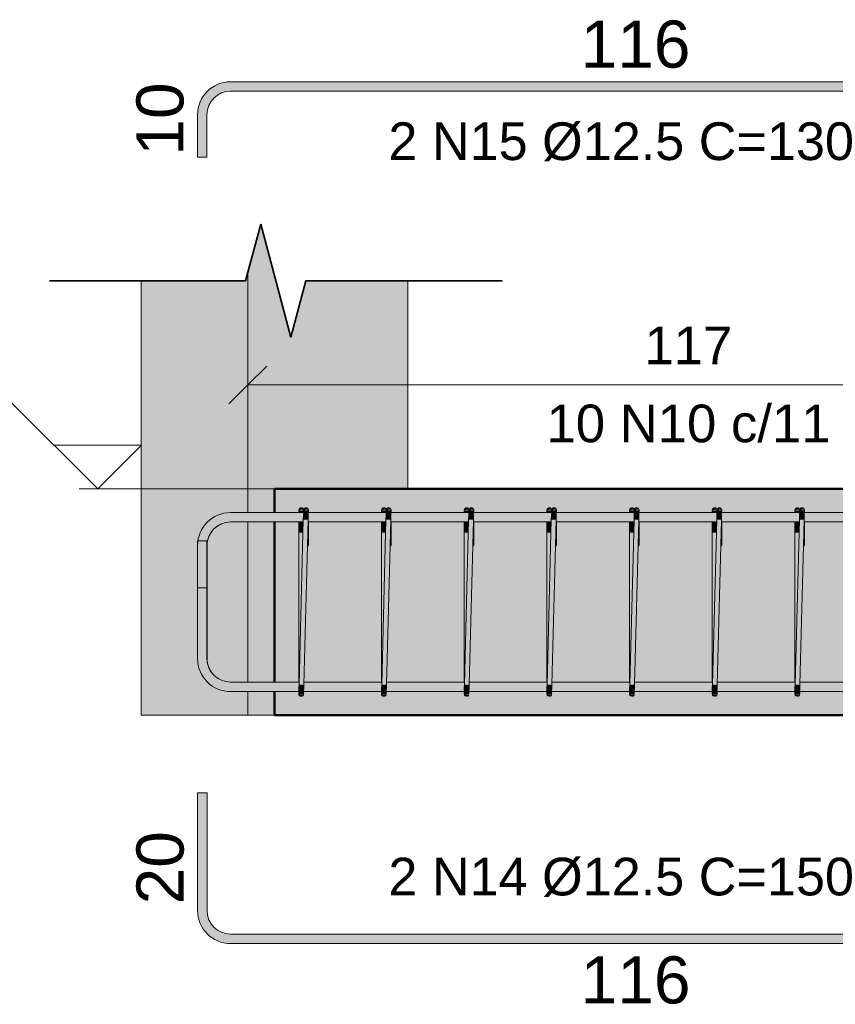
# Model space of a CAD drawing. Header units: centimetres. Extents: x -286 to 6967, y -466 to 803.
# Tile 51 of 73: x 4796 to 4904, y -68 to 62. Entities that reach past the tile are written whole.
import ezdxf

# ---------------------------------------------------------------- set-up
doc = ezdxf.new("R2010")
doc.units = ezdxf.units.CM
for name, color, linetype, lineweight in [('A-ANNO-DIMS', 7, 'Continuous', 9), ('A-ANNO-DIMS-25', 7, 'Continuous', 9), ('A-DETL-MEDM', 7, 'Continuous', 35), ('G-ANNO-DIMS', 7, 'Continuous', 9), ('S-BEAM', 7, 'Continuous', 18), ('S-COLS', 7, 'Continuous', 18), ('S-RBAR', 7, 'Continuous', 18), ('S-RBAR-IDEN', 7, 'Continuous', 9), ('S-RBAR-SYMB', 7, 'Continuous', 9)]:
    doc.layers.add(name, color=color, linetype=linetype, lineweight=lineweight)
doc.styles.add('Arial_3', font='arial.ttf', dxfattribs={"height": 6.25})
doc.styles.add('Arial_4', font='arial.ttf', dxfattribs={"height": 5})
doc.dimstyles.new('1-Dss_Azul-2_0mm__Det__', dxfattribs={"dimscale": 30.48, "dimtxt": 5.101297, "dimasz": 0.164042, "dimexe": 0.19685, "dimexo": 0.131234, "dimgap": 0.04101, "dimtad": 1, "dimdec": 0, "dimdsep": 46, "dimtxsty": 'Arial_4', "dimblk1": 'OBLIQUE', "dimblk2": 'OBLIQUE', "dimsah": 1, "dimcen": 0.09, "dimazin": 0, "dimtfac": 1, "dimtdec": 4, "dimtix": 1, "dimtmove": 0, "dimatfit": 3, "dimfxl": 1, "dimtvp": 1, "dimtolj": 1, "dimtzin": 0, "dimarcsym": 2})

# ---------------------------------------------------------------- blocks, each defined once
blk = doc.blocks.new('Linha de parada - Linha de parada-659010-VB2 - _30x30_')
at = {"layer": 'A-DETL-MEDM'}
for p, q in [((72.99, 27.61), (74.99, 35.11)), ((74.99, 35.11), (78.99, 20.11)), ((46.99, 27.61), (72.99, 27.61)), ((78.99, 20.11), (80.99, 27.61)), ((80.99, 27.61), (106.99, 27.61))]:
    blk.add_line(p, q, dxfattribs=at)
blk = doc.blocks.new('DIMBLOCK35-VB2 - _30x30_')
at = {"layer": 'A-ANNO-DIMS-25', "color": 5, "true_color": 0x0000ff}
for p, q in [((4825.78, 13.8), (4825.78, 19.8)), ((4942.5, 13.8), (4942.5, 19.8)), ((4825.78, 13.8), (4942.5, 13.8)), ((4825.78, 13.8), (4825.78, 13.33)), ((4942.5, 13.8), (4942.5, 13.33))]:
    blk.add_line(p, q, dxfattribs=at)
at = {"layer": 'A-ANNO-DIMS-25', "color": 5, "lineweight": 35, "true_color": 0x0000ff}
for p, q in [((4825.78, 13.8), (4828.28, 16.3)), ((4942.5, 13.8), (4945, 16.3)), ((4825.78, 13.8), (4823.28, 11.3)), ((4942.5, 13.8), (4940, 11.3))]:
    blk.add_line(p, q, dxfattribs=at)
at = {"layer": 'A-ANNO-DIMS-25', "color": 0, "char_height": 5, "attachment_point": 1, "line_spacing_factor": 0.941778, "style": 'Arial_4'}
for s, insert, width in [('117', (4878.37, 21.54), 13.8441), ('10 N10 c/11', (4865.38, 11.19), 45.017)]:
    blk.add_mtext(s, dxfattribs=dict(at, insert=insert, width=width))
blk = doc.blocks.new('_Oblique')
at = {"color": 0, "linetype": 'ByBlock', "lineweight": -2}
blk.add_line((-0.5, -0.5), (0.5, 0.5), dxfattribs=at)
blk = doc.blocks.new('Elevações de ponto - Elevação de spot 2 - Cabeça do nível-169080-VB2 - _30x30_')
at = {"layer": 'G-ANNO-DIMS'}
for p, q in [((41.9, 11.47), (10.77, 11.47)), ((53.37, 0), (41.9, 11.47)), ((59.18, 5.82), (47.55, 5.82)), ((53.37, 0), (59.18, 5.82))]:
    blk.add_line(p, q, dxfattribs=at)

msp = doc.modelspace()

# ---------------------------------------------------------------- hatches: boundary and pattern name
at = {"layer": 'S-BEAM', "true_color": 0xf0f0f0}
h = msp.add_hatch(color=7, dxfattribs=at)
h.paths.add_polyline_path([(4877.017, -30), (4928.262, -30), (4928.262, -26.87), (4920.877, -26.87), (4920.854, -27.193), (4920.34, -27.193), (4920.854, -27.296), (4920.815, -27.362), (4920.703, -27.465), (4920.544, -27.5), (4920.388, -27.454), (4920.258, -27.29), (4920.237, -27.177), (4920.237, -26.87), (4909.915, -26.87), (4909.892, -27.193), (4909.378, -27.193), (4909.892, -27.296), (4909.853, -27.362), (4909.74, -27.465), (4909.582, -27.5), (4909.425, -27.454), (4909.296, -27.29), (4909.275, -27.177), (4909.275, -26.87), (4898.953, -26.87), (4898.93, -27.193), (4898.416, -27.193), (4898.93, -27.296), (4898.891, -27.362), (4898.778, -27.465), (4898.62, -27.5), (4898.463, -27.454), (4898.333, -27.29), (4898.313, -27.177), (4898.313, -26.87), (4887.991, -26.87), (4887.967, -27.193), (4887.454, -27.193), (4887.967, -27.296), (4887.928, -27.362), (4887.816, -27.465), (4887.657, -27.5), (4887.501, -27.454), (4887.371, -27.29), (4887.351, -27.177), (4887.351, -26.87), (4877.028, -26.87), (4877.005, -27.193), (4876.491, -27.193), (4877.005, -27.296), (4876.966, -27.362), (4876.854, -27.465), (4876.695, -27.5), (4876.539, -27.454), (4876.409, -27.29), (4876.388, -27.177), (4876.388, -26.87), (4866.066, -26.87), (4866.043, -27.193), (4865.529, -27.193), (4866.043, -27.296), (4866.004, -27.362), (4865.891, -27.465), (4865.733, -27.5), (4865.576, -27.454), (4865.447, -27.29), (4865.426, -27.177), (4865.426, -26.87), (4855.104, -26.87), (4855.081, -27.193), (4854.567, -27.193), (4855.081, -27.296), (4855.042, -27.362), (4854.929, -27.465), (4854.771, -27.5), (4854.614, -27.454), (4854.484, -27.29), (4854.464, -27.177), (4854.464, -26.87), (4844.142, -26.87), (4844.118, -27.193), (4843.605, -27.193), (4844.118, -27.296), (4844.079, -27.362), (4843.967, -27.465), (4843.808, -27.5), (4843.652, -27.454), (4843.522, -27.29), (4843.502, -27.177), (4843.502, -26.87), (4833.179, -26.87), (4833.156, -27.193), (4832.642, -27.193), (4833.156, -27.296), (4833.117, -27.362), (4833.005, -27.465), (4832.846, -27.5), (4832.69, -27.454), (4832.56, -27.29), (4832.539, -27.177), (4832.539, -26.87), (4829.319, -26.87), (4829.319, -30), (4877.005, -30)])
h.paths.add_polyline_path([(4833.766, -25.62), (4843.512, -25.62), (4843.51, -4.38), (4833.81, -4.38), (4833.808, -7.516), (4833.677, -7.516), (4833.209, -25.62)])
h.paths.add_polyline_path([(4902.548, -25.62), (4909.285, -25.62), (4909.283, -4.38), (4899.583, -4.38), (4899.583, -4.966), (4899.583, -4.966), (4899.583, -7.516), (4899.451, -7.516), (4898.983, -25.62), (4899.539, -25.62)])
h.paths.add_polyline_path([(4920.907, -25.62), (4928.262, -25.62), (4928.262, -4.38), (4921.508, -4.38), (4921.507, -4.966), (4921.507, -4.966), (4921.507, -7.516), (4921.375, -7.516), (4920.915, -25.329)])
h.paths.add_polyline_path([(4865.436, -25.62), (4865.434, -4.38), (4855.734, -4.38), (4855.733, -7.516), (4855.602, -7.516), (4855.134, -25.62), (4859.953, -25.62)])
h.paths.add_polyline_path([(4876.399, -25.62), (4876.397, -4.38), (4866.696, -4.38), (4866.696, -4.966), (4866.696, -4.966), (4866.696, -7.516), (4866.564, -7.516), (4866.096, -25.62), (4870.602, -25.62)])
h.paths.add_polyline_path([(4913.196, -25.62), (4920.248, -25.62), (4920.246, -4.38), (4910.545, -4.38), (4910.534, -4.966), (4910.545, -4.966), (4910.545, -7.516), (4910.413, -7.516), (4909.945, -25.62), (4910.502, -25.62)])
h.paths.add_polyline_path([(4877.615, -25.62), (4887.361, -25.62), (4887.359, -4.38), (4877.659, -4.38), (4877.658, -4.966), (4877.658, -4.966), (4877.658, -7.516), (4877.526, -7.516), (4877.058, -25.62)])
h.paths.add_polyline_path([(4844.728, -25.62), (4854.474, -25.62), (4854.472, -4.38), (4844.772, -4.38), (4844.772, -4.966), (4844.772, -4.966), (4844.772, -7.516), (4844.639, -7.516), (4844.171, -25.62)])
h.paths.add_polyline_path([(4898.323, -25.62), (4898.321, -4.38), (4888.621, -4.38), (4888.621, -4.966), (4888.621, -4.966), (4888.621, -7.516), (4888.488, -7.516), (4888.02, -25.62), (4891.899, -25.62)])
h.paths.add_polyline_path([(4829.319, -25.62), (4832.55, -25.62), (4832.548, -4.38), (4829.319, -4.38), (4829.319, -25.329)])
h.paths.add_polyline_path([(4833.809, -4.966), (4833.809, -4.966), (4833.766, -4.966)])
h.paths.add_polyline_path([(4855.734, -4.966), (4855.734, -4.966), (4855.69, -4.966)])
h.paths.add_polyline_path([(4897.223, -3.13), (4898.322, -3.13), (4898.341, -2.715), (4898.365, -2.658), (4898.48, -2.542), (4898.638, -2.5), (4898.795, -2.542), (4898.934, -2.715), (4898.933, -2.735), (4898.323, -2.815), (4898.954, -2.807), (4898.995, -2.658), (4899.11, -2.542), (4899.268, -2.5), (4899.425, -2.542), (4899.564, -2.715), (4899.563, -2.735), (4899.186, -2.813), (4899.583, -2.815), (4899.583, -3.13), (4909.284, -3.13), (4909.303, -2.715), (4909.327, -2.658), (4909.442, -2.542), (4909.6, -2.5), (4909.757, -2.542), (4909.897, -2.715), (4909.895, -2.735), (4909.285, -2.815), (4909.916, -2.807), (4909.957, -2.658), (4910.072, -2.542), (4910.23, -2.5), (4910.387, -2.542), (4910.527, -2.715), (4910.525, -2.735), (4910.148, -2.813), (4910.545, -2.815), (4910.545, -3.13), (4920.247, -3.13), (4920.265, -2.715), (4920.289, -2.658), (4920.405, -2.542), (4920.562, -2.5), (4920.72, -2.542), (4920.859, -2.715), (4920.857, -2.735), (4920.247, -2.815), (4920.878, -2.807), (4920.919, -2.658), (4921.035, -2.542), (4921.192, -2.5), (4921.35, -2.542), (4921.489, -2.715), (4921.487, -2.735), (4921.111, -2.813), (4921.507, -2.815), (4921.507, -3.13), (4928.262, -3.13), (4928.262, 0), (4829.319, 0), (4829.319, -3.13), (4832.549, -3.13), (4832.567, -2.715), (4832.591, -2.658), (4832.707, -2.542), (4832.864, -2.5), (4833.022, -2.542), (4833.161, -2.715), (4833.159, -2.735), (4832.549, -2.815), (4833.18, -2.807), (4833.221, -2.658), (4833.337, -2.542), (4833.494, -2.5), (4833.652, -2.542), (4833.791, -2.715), (4833.789, -2.735), (4833.332, -2.811), (4833.809, -2.815), (4833.809, -3.13), (4843.511, -3.13), (4843.53, -2.715), (4843.554, -2.658), (4843.669, -2.542), (4843.826, -2.5), (4843.984, -2.542), (4844.123, -2.715), (4844.122, -2.735), (4843.512, -2.815), (4844.142, -2.807), (4844.184, -2.658), (4844.299, -2.542), (4844.456, -2.5), (4844.614, -2.542), (4844.753, -2.715), (4844.751, -2.735), (4844.375, -2.813), (4844.771, -2.815), (4844.772, -3.13), (4854.473, -3.13), (4854.492, -2.715), (4854.516, -2.658), (4854.631, -2.542), (4854.789, -2.5), (4854.946, -2.542), (4855.085, -2.715), (4855.084, -2.735), (4854.629, -2.815), (4855.105, -2.807), (4855.146, -2.658), (4855.261, -2.542), (4855.419, -2.5), (4855.576, -2.542), (4855.715, -2.715), (4855.714, -2.735), (4855.337, -2.813), (4855.734, -2.815), (4855.734, -3.13), (4865.435, -3.13), (4865.454, -2.715), (4865.478, -2.658), (4865.593, -2.542), (4865.751, -2.5), (4865.908, -2.542), (4866.048, -2.715), (4866.046, -2.735), (4865.436, -2.815), (4866.067, -2.807), (4866.108, -2.658), (4866.223, -2.542), (4866.381, -2.5), (4866.538, -2.542), (4866.678, -2.715), (4866.676, -2.735), (4866.299, -2.813), (4866.696, -2.815), (4866.696, -3.13), (4876.398, -3.13), (4876.416, -2.715), (4876.44, -2.658), (4876.556, -2.542), (4876.713, -2.5), (4876.871, -2.542), (4877.01, -2.715), (4877.008, -2.735), (4876.398, -2.815), (4877.029, -2.807), (4877.07, -2.658), (4877.186, -2.542), (4877.343, -2.5), (4877.501, -2.542), (4877.64, -2.715), (4877.638, -2.735), (4877.262, -2.813), (4877.658, -2.815), (4877.658, -3.13), (4887.36, -3.13), (4887.379, -2.715), (4887.403, -2.658), (4887.518, -2.542), (4887.675, -2.5), (4887.833, -2.542), (4887.972, -2.715), (4887.971, -2.735), (4887.361, -2.815), (4887.991, -2.807), (4888.033, -2.658), (4888.148, -2.542), (4888.305, -2.5), (4888.463, -2.542), (4888.602, -2.715), (4888.6, -2.735), (4888.224, -2.813), (4888.62, -2.815), (4888.621, -3.13), (4891.899, -3.13)])
at = {"layer": 'S-COLS', "true_color": 0xf0f0f0}
h = msp.add_hatch(color=7, dxfattribs=at)
h.paths.add_polyline_path([(4829.319, -30), (4829.319, -26.87), (4825.778, -26.87), (4825.778, -30), (4828.008, -30)])
h.paths.add_polyline_path([(4829.319, -25.62), (4829.319, -4.38), (4825.778, -4.38), (4825.778, -25.62), (4828.285, -25.62)])
h.paths.add_polyline_path([(4828.008, -3.13), (4829.319, -3.13), (4829.319, 0), (4847.001, 0), (4847.001, 27.612), (4833.487, 27.612), (4831.487, 20.112), (4827.487, 35.112), (4825.778, 28.704), (4825.778, -3.13)])
h = msp.add_hatch(color=7, dxfattribs=at)
h.paths.add_polyline_path([(4811.642, -30), (4825.778, -30), (4825.778, -26.87), (4823.488, -26.87), (4822.356, -26.721), (4821.279, -26.267), (4820.395, -25.589), (4819.7, -24.683), (4819.263, -23.627), (4819.113, -22.495), (4819.124, -6.87), (4819.196, -6.87), (4819.272, -6.348), (4819.716, -5.295), (4820.469, -4.354), (4821.31, -3.712), (4822.365, -3.278), (4823.498, -3.13), (4825.778, -3.13), (4825.778, 28.704), (4825.487, 27.612), (4811.642, 27.612), (4811.642, -25.329)])
h.paths.add_polyline_path([(4825.778, -25.62), (4825.778, -4.38), (4823.488, -4.381), (4822.679, -4.491), (4821.925, -4.806), (4821.271, -5.318), (4820.781, -5.967), (4820.469, -6.774), (4820.374, -7.505), (4820.374, -22.495), (4820.48, -23.304), (4820.792, -24.057), (4821.311, -24.722), (4821.936, -25.201), (4822.69, -25.514), (4823.499, -25.62)])
at = {"layer": 'S-RBAR', "true_color": 0x00ff00}
for points in [[(4832.549, -2.815), (4833.161, -2.715), (4833.137, -2.658), (4833.022, -2.542), (4832.864, -2.5), (4832.707, -2.542), (4832.567, -2.715), (4832.56, -2.733)], [(4833.229, -2.808), (4833.791, -2.715), (4833.767, -2.658), (4833.652, -2.542), (4833.494, -2.5), (4833.337, -2.542), (4833.197, -2.715), (4833.187, -2.807)], [(4843.511, -2.815), (4844.123, -2.715), (4844.099, -2.658), (4843.984, -2.542), (4843.826, -2.5), (4843.669, -2.542), (4843.53, -2.715), (4843.522, -2.733)], [(4844.191, -2.808), (4844.753, -2.715), (4844.729, -2.658), (4844.614, -2.542), (4844.456, -2.5), (4844.299, -2.542), (4844.16, -2.715), (4844.149, -2.807)], [(4854.474, -2.815), (4855.085, -2.715), (4855.061, -2.658), (4854.946, -2.542), (4854.789, -2.5), (4854.631, -2.542), (4854.492, -2.715), (4854.484, -2.733)], [(4855.154, -2.808), (4855.715, -2.715), (4855.691, -2.658), (4855.576, -2.542), (4855.419, -2.5), (4855.261, -2.542), (4855.122, -2.715), (4855.111, -2.807)], [(4865.436, -2.815), (4866.048, -2.715), (4866.024, -2.658), (4865.908, -2.542), (4865.751, -2.5), (4865.593, -2.542), (4865.454, -2.715), (4865.447, -2.733)], [(4866.116, -2.808), (4866.678, -2.715), (4866.654, -2.658), (4866.538, -2.542), (4866.381, -2.5), (4866.223, -2.542), (4866.084, -2.715), (4866.074, -2.807)], [(4876.398, -2.815), (4877.01, -2.715), (4876.986, -2.658), (4876.871, -2.542), (4876.713, -2.5), (4876.556, -2.542), (4876.416, -2.715), (4876.409, -2.733)], [(4877.078, -2.808), (4877.64, -2.715), (4877.616, -2.658), (4877.501, -2.542), (4877.343, -2.5), (4877.186, -2.542), (4877.046, -2.715), (4877.036, -2.807)], [(4887.36, -2.815), (4887.972, -2.715), (4887.948, -2.658), (4887.833, -2.542), (4887.675, -2.5), (4887.518, -2.542), (4887.379, -2.715), (4887.371, -2.733)], [(4888.04, -2.808), (4888.602, -2.715), (4888.578, -2.658), (4888.463, -2.542), (4888.305, -2.5), (4888.148, -2.542), (4888.009, -2.715), (4887.998, -2.807)], [(4898.323, -2.815), (4898.934, -2.715), (4898.91, -2.658), (4898.795, -2.542), (4898.638, -2.5), (4898.48, -2.542), (4898.341, -2.715), (4898.333, -2.733)], [(4899.003, -2.808), (4899.564, -2.715), (4899.54, -2.658), (4899.425, -2.542), (4899.268, -2.5), (4899.11, -2.542), (4898.971, -2.715), (4898.96, -2.807)], [(4833.161, -3.13), (4833.159, -2.815), (4832.864, -2.815), (4832.864, -2.863), (4832.549, -2.815), (4832.549, -3.13), (4833.159, -3.13)], [(4833.766, -4.083), (4833.796, -2.823), (4833.169, -2.807), (4833.149, -4.067), (4833.332, -4.072)], [(4844.016, -3.13), (4844.123, -3.13), (4844.122, -2.815), (4843.511, -2.815), (4843.511, -3.13), (4843.981, -3.13)], [(4844.728, -4.083), (4844.759, -2.823), (4844.132, -2.807), (4844.111, -4.067)], [(4854.979, -3.13), (4855.085, -3.13), (4855.084, -2.815), (4854.474, -2.815), (4854.473, -3.13), (4854.629, -3.13)], [(4855.69, -4.083), (4855.721, -2.823), (4855.094, -2.807), (4855.073, -4.067)], [(4865.436, -3.13), (4866.047, -3.13), (4866.046, -2.818), (4865.669, -2.851), (4865.436, -2.815), (4865.435, -3.13)], [(4866.653, -4.083), (4866.683, -2.823), (4866.056, -2.807), (4866.035, -4.067)], [(4876.398, -3.13), (4877.01, -3.13), (4877.008, -2.818), (4876.632, -2.851), (4876.398, -2.815), (4876.398, -3.13)], [(4877.615, -4.083), (4877.645, -2.823), (4877.018, -2.807), (4876.998, -4.067)], [(4887.36, -3.13), (4887.972, -3.13), (4887.971, -2.818), (4887.594, -2.851), (4887.36, -2.815), (4887.36, -3.13)], [(4888.577, -4.083), (4888.608, -2.823), (4887.981, -2.807), (4887.96, -4.067)], [(4898.322, -3.13), (4898.934, -3.13), (4898.933, -2.818), (4898.556, -2.851), (4898.323, -2.815), (4898.322, -2.911)], [(4899.539, -4.083), (4899.57, -2.823), (4898.943, -2.807), (4898.922, -4.067)], [(4833.093, -5.734), (4833.128, -4.38), (4832.548, -4.38), (4832.571, -5.734)], [(4833.201, -25.934), (4833.766, -4.083), (4833.136, -4.066), (4832.571, -25.917)], [(4833.808, -7.516), (4833.809, -4.966), (4833.743, -4.966), (4833.677, -7.516), (4833.766, -7.516)], [(4844.055, -5.734), (4844.09, -4.38), (4843.51, -4.38), (4843.51, -5.734), (4843.981, -5.734)], [(4844.163, -25.934), (4844.728, -4.083), (4844.098, -4.066), (4843.534, -25.917)], [(4844.771, -7.516), (4844.772, -4.966), (4844.705, -4.966), (4844.639, -7.516), (4844.728, -7.516)], [(4855.018, -5.734), (4855.053, -4.38), (4854.473, -4.38), (4854.472, -5.734), (4854.629, -5.734)], [(4855.126, -25.934), (4855.69, -4.083), (4855.061, -4.066), (4854.496, -25.917)], [(4855.733, -7.516), (4855.734, -4.966), (4855.668, -4.966), (4855.602, -7.516), (4855.69, -7.516)], [(4865.98, -5.734), (4866.015, -4.38), (4865.435, -4.38), (4865.458, -5.734)], [(4866.088, -25.934), (4866.653, -4.083), (4866.023, -4.066), (4865.458, -25.917)], [(4866.695, -7.516), (4866.696, -4.966), (4866.63, -4.966), (4866.564, -7.516), (4866.653, -7.516)], [(4876.942, -5.734), (4876.977, -4.38), (4876.397, -4.38), (4876.42, -5.734)], [(4877.05, -25.934), (4877.615, -4.083), (4876.985, -4.066), (4876.42, -25.917)], [(4877.657, -7.516), (4877.658, -4.966), (4877.592, -4.966), (4877.526, -7.516), (4877.615, -7.516)], [(4887.904, -5.734), (4887.939, -4.38), (4887.359, -4.38), (4887.383, -5.734)], [(4888.012, -25.934), (4888.577, -4.083), (4887.947, -4.066), (4887.383, -25.917)], [(4888.62, -7.516), (4888.621, -4.966), (4888.554, -4.966), (4888.488, -7.516), (4888.577, -7.516)], [(4898.867, -5.734), (4898.902, -4.38), (4898.322, -4.38), (4898.345, -5.734)], [(4898.975, -25.934), (4899.539, -4.083), (4898.91, -4.066), (4898.345, -25.917)], [(4899.582, -7.516), (4899.583, -4.966), (4899.517, -4.966), (4899.451, -7.516), (4899.539, -7.516)], [(4832.55, -25.62), (4832.579, -25.62), (4833.093, -5.734), (4832.55, -5.734), (4832.55, -25.329)], [(4843.512, -25.62), (4843.541, -25.62), (4844.055, -5.734), (4843.512, -5.734), (4843.512, -25.329)], [(4854.474, -25.62), (4854.503, -25.62), (4855.018, -5.734), (4854.474, -5.734), (4854.474, -25.329)], [(4865.436, -25.62), (4865.466, -25.62), (4865.98, -5.734), (4865.436, -5.734), (4865.436, -25.329)], [(4876.399, -25.62), (4876.428, -25.62), (4876.942, -5.734), (4876.399, -5.734), (4876.399, -25.329)], [(4887.361, -25.62), (4887.39, -25.62), (4887.904, -5.734), (4887.361, -5.734), (4887.361, -25.329)], [(4898.323, -25.62), (4898.352, -25.62), (4898.867, -5.734), (4898.323, -5.734), (4898.323, -25.329)], [(4833.169, -27.193), (4833.201, -25.934), (4832.571, -25.934), (4832.539, -27.177), (4833.156, -27.193)], [(4844.131, -27.193), (4844.163, -25.934), (4843.533, -25.934), (4843.502, -27.177), (4844.118, -27.193)], [(4855.094, -27.193), (4855.126, -25.934), (4854.495, -25.934), (4854.464, -27.177), (4855.081, -27.193)], [(4866.056, -27.193), (4866.088, -25.934), (4865.458, -25.934), (4865.426, -27.177), (4866.043, -27.193)], [(4877.018, -27.193), (4877.05, -25.934), (4876.42, -25.934), (4876.388, -27.177), (4877.005, -27.193)], [(4887.98, -27.193), (4888.012, -25.934), (4887.382, -25.934), (4887.351, -27.177), (4887.967, -27.193)], [(4898.943, -27.193), (4898.975, -25.934), (4898.344, -25.934), (4898.313, -27.177), (4898.93, -27.193)], [(4832.846, -27.5), (4833.005, -27.462), (4833.123, -27.349), (4833.156, -27.274), (4832.541, -27.193), (4832.577, -27.335), (4832.69, -27.454), (4832.765, -27.487)], [(4832.864, -27.5), (4833.026, -27.454), (4833.165, -27.274), (4833.156, -27.265), (4833.153, -27.282), (4833.102, -27.369), (4832.946, -27.484), (4832.863, -27.5)], [(4833.169, -27.185), (4833.179, -27.185), (4833.169, -27.177)], [(4843.808, -27.5), (4843.967, -27.462), (4844.085, -27.349), (4844.118, -27.274), (4843.503, -27.193), (4843.54, -27.335), (4843.652, -27.454), (4843.727, -27.487)], [(4843.826, -27.5), (4843.988, -27.454), (4844.127, -27.274), (4844.118, -27.265), (4844.115, -27.282), (4844.064, -27.369), (4843.908, -27.484), (4843.826, -27.5)], [(4844.132, -27.185), (4844.141, -27.185), (4844.132, -27.177)], [(4854.771, -27.5), (4854.929, -27.462), (4855.047, -27.349), (4855.081, -27.274), (4854.465, -27.193), (4854.502, -27.335), (4854.614, -27.454), (4854.689, -27.487)], [(4854.789, -27.5), (4854.95, -27.454), (4855.09, -27.274), (4855.081, -27.265), (4855.077, -27.282), (4855.026, -27.369), (4854.87, -27.484), (4854.788, -27.5)], [(4855.094, -27.185), (4855.104, -27.185), (4855.094, -27.177)], [(4865.733, -27.5), (4865.891, -27.462), (4866.01, -27.349), (4866.043, -27.274), (4865.428, -27.193), (4865.464, -27.335), (4865.576, -27.454), (4865.652, -27.487)], [(4865.751, -27.5), (4865.912, -27.454), (4866.052, -27.274), (4866.043, -27.265), (4866.04, -27.282), (4865.989, -27.369), (4865.832, -27.484), (4865.75, -27.5)], [(4866.056, -27.185), (4866.066, -27.185), (4866.056, -27.177)], [(4876.695, -27.5), (4876.854, -27.462), (4876.972, -27.349), (4877.005, -27.274), (4876.39, -27.193), (4876.426, -27.335), (4876.539, -27.454), (4876.614, -27.487)], [(4876.713, -27.5), (4876.875, -27.454), (4877.014, -27.274), (4877.005, -27.265), (4877.002, -27.282), (4876.951, -27.369), (4876.795, -27.484), (4876.712, -27.5)], [(4877.018, -27.185), (4877.028, -27.185), (4877.018, -27.177)], [(4887.657, -27.5), (4887.816, -27.462), (4887.934, -27.349), (4887.967, -27.274), (4887.352, -27.193), (4887.389, -27.335), (4887.501, -27.454), (4887.576, -27.487)], [(4887.675, -27.5), (4887.837, -27.454), (4887.976, -27.274), (4887.967, -27.265), (4887.964, -27.282), (4887.913, -27.369), (4887.757, -27.484), (4887.675, -27.5)], [(4887.981, -27.185), (4887.99, -27.185), (4887.981, -27.177)], [(4898.62, -27.5), (4898.778, -27.462), (4898.896, -27.349), (4898.93, -27.274), (4898.314, -27.193), (4898.351, -27.335), (4898.463, -27.454), (4898.538, -27.487)], [(4898.638, -27.5), (4898.799, -27.454), (4898.939, -27.274), (4898.93, -27.265), (4898.926, -27.282), (4898.875, -27.369), (4898.719, -27.484), (4898.637, -27.5)], [(4898.943, -27.185), (4898.953, -27.185), (4898.943, -27.177)]]:
    msp.add_hatch(color=3, dxfattribs=at).paths.add_polyline_path(points)
at = {"layer": 'S-RBAR', "true_color": 0x400040}
for points in [[(4819.262, -7.505), (4820.363, -7.505), (4820.469, -6.696), (4820.781, -5.943), (4821.3, -5.278), (4821.925, -4.799), (4822.679, -4.486), (4823.488, -4.38), (4823.488, -3.13), (4822.355, -3.279), (4821.278, -3.733), (4820.394, -4.411), (4819.699, -5.318), (4819.262, -6.373), (4819.113, -7.505)], [(4820.373, -7.505), (4820.479, -6.696), (4820.791, -5.943), (4821.31, -5.278), (4821.935, -4.799), (4822.689, -4.486), (4822.679, -4.486), (4821.925, -4.799), (4821.261, -5.318), (4820.781, -5.943), (4820.469, -6.696), (4820.363, -7.505)], [(4819.113, -22.495), (4820.363, -22.495), (4820.363, -6.87), (4819.113, -6.87), (4819.113, -14.022)], [(4820.363, -13.13), (4820.363, -7.505), (4819.113, -7.505), (4819.113, -13.13)], [(4820.363, -22.495), (4820.374, -22.495), (4820.363, -14.022)], [(4823.488, -26.87), (4823.488, -25.62), (4822.68, -25.514), (4821.926, -25.201), (4821.262, -24.683), (4820.782, -24.057), (4820.47, -23.304), (4820.363, -22.495), (4819.113, -22.495), (4819.263, -23.627), (4819.717, -24.705), (4820.395, -25.589), (4821.301, -26.284), (4822.356, -26.721), (4822.68, -26.764)], [(4823.488, -25.62), (4823.488, -25.619), (4822.68, -25.509), (4821.926, -25.194), (4821.272, -24.683), (4820.782, -24.033), (4820.47, -23.226), (4820.48, -23.328), (4820.792, -24.071), (4821.311, -24.73), (4821.936, -25.206), (4822.69, -25.515)]]:
    msp.add_hatch(color=208, dxfattribs=at).paths.add_polyline_path(points)
h = msp.add_hatch(color=208, dxfattribs=at)
h.paths.add_polyline_path([(4823.488, -4.38), (4833.128, -4.38), (4833.136, -3.13), (4823.488, -3.13)])
h.paths.add_polyline_path([(4930.738, -4.38), (4930.738, -3.13), (4921.489, -3.13), (4921.476, -4.38), (4929.169, -4.38)])
h.paths.add_polyline_path([(4833.758, -4.38), (4844.09, -4.38), (4844.098, -3.13), (4833.791, -3.13), (4833.766, -4.083)])
h.paths.add_polyline_path([(4920.269, -4.38), (4920.826, -4.38), (4920.834, -3.13), (4910.527, -3.13), (4910.514, -4.38), (4918.52, -4.38)])
h.paths.add_polyline_path([(4844.72, -4.38), (4855.053, -4.38), (4855.061, -3.13), (4844.753, -3.13), (4844.728, -4.083)])
h.paths.add_polyline_path([(4855.683, -4.38), (4866.015, -4.38), (4866.023, -3.13), (4855.715, -3.13), (4855.69, -4.083)])
h.paths.add_polyline_path([(4909.307, -4.38), (4909.864, -4.38), (4909.872, -3.13), (4899.564, -3.13), (4899.552, -4.38), (4907.872, -4.38)])
h.paths.add_polyline_path([(4866.645, -4.38), (4876.977, -4.38), (4876.985, -3.13), (4866.678, -3.13), (4866.653, -4.083)])
h.paths.add_polyline_path([(4877.607, -4.38), (4887.939, -4.38), (4887.947, -3.13), (4877.64, -3.13), (4877.615, -4.083)])
h.paths.add_polyline_path([(4898.345, -4.38), (4898.902, -4.38), (4898.91, -3.13), (4888.602, -3.13), (4888.59, -4.38), (4897.223, -4.38)])
at = {"layer": 'S-RBAR', "true_color": 0x00ff00}
h = msp.add_hatch(color=3, dxfattribs=at)
h.paths.add_polyline_path([(4833.809, -4.966), (4833.81, -4.38), (4833.758, -4.38), (4833.766, -4.966)])
h.paths.add_polyline_path([(4833.799, -3.13), (4833.809, -3.13), (4833.796, -2.815), (4833.799, -2.823), (4833.796, -3.13)])
h = msp.add_hatch(color=3, dxfattribs=at)
h.paths.add_polyline_path([(4844.772, -4.966), (4844.772, -4.38), (4844.72, -4.38), (4844.728, -4.966)])
h.paths.add_polyline_path([(4844.761, -3.13), (4844.772, -3.13), (4844.751, -2.815), (4844.761, -2.823), (4844.759, -3.13)])
h = msp.add_hatch(color=3, dxfattribs=at)
h.paths.add_polyline_path([(4855.734, -4.966), (4855.734, -4.38), (4855.683, -4.38), (4855.69, -4.966)])
h.paths.add_polyline_path([(4855.724, -3.13), (4855.734, -3.13), (4855.714, -2.815), (4855.724, -2.823), (4855.721, -3.13)])
h = msp.add_hatch(color=3, dxfattribs=at)
h.paths.add_polyline_path([(4866.696, -4.966), (4866.696, -4.38), (4866.645, -4.38), (4866.653, -4.966)])
h.paths.add_polyline_path([(4866.686, -3.13), (4866.696, -3.13), (4866.676, -2.815), (4866.686, -2.823), (4866.683, -3.13)])
h = msp.add_hatch(color=3, dxfattribs=at)
h.paths.add_polyline_path([(4877.658, -4.966), (4877.659, -4.38), (4877.607, -4.38), (4877.615, -4.966)])
h.paths.add_polyline_path([(4877.648, -3.13), (4877.658, -3.13), (4877.638, -2.815), (4877.648, -2.823), (4877.645, -3.13)])
h = msp.add_hatch(color=3, dxfattribs=at)
h.paths.add_polyline_path([(4888.621, -4.966), (4888.621, -4.38), (4888.569, -4.38), (4888.577, -4.966)])
h.paths.add_polyline_path([(4888.61, -3.13), (4888.621, -3.13), (4888.6, -2.815), (4888.61, -2.823), (4888.608, -3.13)])
h = msp.add_hatch(color=3, dxfattribs=at)
h.paths.add_polyline_path([(4899.583, -4.966), (4899.583, -4.38), (4899.532, -4.38), (4899.539, -4.966)])
h.paths.add_polyline_path([(4899.573, -3.13), (4899.583, -3.13), (4899.563, -2.815), (4899.573, -2.823), (4899.57, -3.13)])
at = {"layer": 'S-RBAR', "true_color": 0x400040}
h = msp.add_hatch(color=208, dxfattribs=at)
h.paths.add_polyline_path([(4898.975, -26.87), (4909.283, -26.87), (4909.295, -25.62), (4898.983, -25.62), (4898.962, -26.87)])
h.paths.add_polyline_path([(4930.738, -26.87), (4930.738, -25.62), (4920.907, -25.62), (4920.899, -26.87), (4929.169, -26.87)])
h.paths.add_polyline_path([(4920.24, -26.87), (4920.245, -26.87), (4920.257, -25.62), (4909.945, -25.62), (4909.937, -26.87), (4913.196, -26.87)])
h.paths.add_polyline_path([(4887.353, -26.87), (4887.358, -26.87), (4887.37, -25.62), (4877.058, -25.62), (4877.05, -26.87), (4881.25, -26.87)])
h.paths.add_polyline_path([(4888.577, -26.87), (4898.32, -26.87), (4898.332, -25.62), (4888.02, -25.62), (4888.012, -26.87)])
h.paths.add_polyline_path([(4854.471, -26.87), (4854.483, -25.62), (4844.171, -25.62), (4844.163, -26.87), (4854.466, -26.87)])
h.paths.add_polyline_path([(4855.69, -26.87), (4865.434, -26.87), (4865.446, -25.62), (4855.134, -25.62), (4855.126, -26.87)])
h.paths.add_polyline_path([(4866.064, -26.87), (4876.396, -26.87), (4876.408, -25.62), (4866.096, -25.62), (4866.065, -26.824)])
h.paths.add_polyline_path([(4843.504, -26.87), (4843.509, -26.87), (4843.521, -25.62), (4833.209, -25.62), (4833.201, -26.87), (4838.656, -26.87)])
h.paths.add_polyline_path([(4823.488, -26.87), (4832.547, -26.87), (4832.559, -25.62), (4823.488, -25.62)])
at = {"layer": 'S-RBAR-SYMB', "lineweight": 5, "true_color": 0x7f7f7f}
h = msp.add_hatch(color=8, dxfattribs=at)
edge = h.paths.add_edge_path()
edge.add_line((4820.363, 49.633), (4819.113, 49.633))
edge.add_arc((4823.488, 49.633), 4.375, 90, 180, ccw=False)
edge.add_line((4823.488, 54.008), (4823.488, 52.758))
edge.add_arc((4823.488, 49.633), 3.125, 90, 180)
for points in [[(4823.488, 52.758), (4823.488, 54.008), (4930.738, 54.008), (4930.738, 52.758)], [(4820.363, 44.008), (4819.113, 44.008), (4819.113, 49.633), (4820.363, 49.633)], [(4819.124, -40.289), (4820.374, -40.289), (4820.374, -55.914), (4819.124, -55.914)], [(4823.499, -60.289), (4823.499, -59.039), (4930.749, -59.039), (4930.749, -60.289)]]:
    msp.add_hatch(color=8, dxfattribs=at).paths.add_polyline_path(points)
h = msp.add_hatch(color=8, dxfattribs=at)
edge = h.paths.add_edge_path()
edge.add_line((4820.374, -55.914), (4819.124, -55.914))
edge.add_arc((4823.499, -55.914), 4.375, 180, 270)
edge.add_line((4823.499, -60.289), (4823.499, -59.039))
edge.add_arc((4823.499, -55.914), 3.125, 180, 270, ccw=False)

# ---------------------------------------------------------------- linework, layer by layer
at = {"layer": 'G-ANNO-DIMS', "lineweight": 18}
for p, q in [((4803.397, 0), (4805.868, 0)), ((4856.287, 0), (4803.397, 0))]:
    msp.add_line(p, q, dxfattribs=at)
at = {"layer": 'S-BEAM', "lineweight": 50}
for p, q in [((4928.262, 0), (4829.319, 0)), ((4829.319, 0), (4829.319, -3.13)), ((4829.319, -4.38), (4829.319, -15)), ((4829.319, -15), (4829.319, -25.62)), ((4829.319, -26.87), (4829.319, -30)), ((4829.319, -30), (4928.262, -30))]:
    msp.add_line(p, q, dxfattribs=at)
at = {"layer": 'S-COLS'}
for p, q in [((4811.642, 27.612), (4811.642, 25)), ((4825.778, 28.704), (4825.778, 25)), ((4847.001, 0), (4847.001, 27.612)), ((4811.642, 25), (4811.642, 0)), ((4825.778, 25), (4825.778, 0)), ((4811.642, 0), (4811.642, -15)), ((4825.778, 0), (4825.778, -3.13)), ((4825.778, -4.38), (4825.778, -15)), ((4811.642, -15), (4811.642, -30)), ((4825.778, -15), (4825.778, -25.62)), ((4825.778, -26.87), (4825.778, -30)), ((4825.778, -30), (4811.642, -30)), ((4829.319, -30), (4825.778, -30))]:
    msp.add_line(p, q, dxfattribs=at)
at = {"layer": 'S-RBAR', "color": 208, "true_color": 0x400040}
for p, q in [((4823.488, -3.13), (4833.161, -3.13)), ((4833.791, -3.13), (4844.123, -3.13)), ((4844.753, -3.13), (4855.085, -3.13)), ((4855.715, -3.13), (4866.047, -3.13)), ((4866.678, -3.13), (4877.01, -3.13)), ((4877.64, -3.13), (4887.972, -3.13)), ((4888.602, -3.13), (4898.934, -3.13)), ((4899.564, -3.13), (4909.896, -3.13)), ((4823.488, -4.38), (4833.128, -4.38)), ((4833.758, -4.38), (4844.09, -4.38)), ((4844.72, -4.38), (4855.053, -4.38)), ((4855.683, -4.38), (4866.015, -4.38)), ((4866.645, -4.38), (4876.977, -4.38)), ((4877.607, -4.38), (4887.939, -4.38)), ((4888.569, -4.38), (4898.902, -4.38)), ((4899.532, -4.38), (4909.864, -4.38)), ((4819.113, -6.87), (4819.113, -22.495)), ((4819.113, -6.87), (4820.363, -6.87)), ((4819.113, -13.13), (4819.113, -7.505)), ((4820.363, -6.87), (4820.363, -22.495)), ((4820.363, -13.13), (4820.363, -7.505)), ((4820.373, -13.13), (4820.373, -7.505)), ((4820.374, -7.421), (4820.374, -22.495)), ((4820.363, -13.13), (4819.113, -13.13)), ((4823.488, -25.62), (4832.579, -25.62)), ((4833.209, -25.62), (4843.541, -25.62)), ((4844.171, -25.62), (4854.503, -25.62)), ((4855.134, -25.62), (4865.466, -25.62)), ((4866.096, -25.62), (4876.428, -25.62)), ((4877.058, -25.62), (4887.39, -25.62)), ((4888.02, -25.62), (4898.352, -25.62)), ((4898.983, -25.62), (4909.315, -25.62)), ((4823.488, -26.87), (4832.547, -26.87)), ((4833.177, -26.87), (4843.509, -26.87)), ((4844.139, -26.87), (4854.471, -26.87)), ((4855.102, -26.87), (4865.434, -26.87)), ((4866.064, -26.87), (4876.396, -26.87)), ((4877.026, -26.87), (4887.358, -26.87)), ((4887.988, -26.87), (4898.32, -26.87)), ((4898.951, -26.87), (4909.283, -26.87))]:
    msp.add_line(p, q, dxfattribs=at)
at = {"layer": 'S-RBAR', "color": 3, "true_color": 0x00ff00}
for p, q in [((4832.548, -5.734), (4832.548, -4.38)), ((4832.571, -25.917), (4833.136, -4.066)), ((4833.201, -25.934), (4833.766, -4.083)), ((4833.809, -4.966), (4833.808, -7.516)), ((4843.51, -5.734), (4843.51, -4.38)), ((4843.534, -25.917), (4844.098, -4.066)), ((4844.163, -25.934), (4844.728, -4.083)), ((4844.772, -4.966), (4844.771, -7.516)), ((4854.472, -5.734), (4854.473, -4.38)), ((4854.496, -25.917), (4855.061, -4.066)), ((4855.126, -25.934), (4855.69, -4.083)), ((4855.734, -4.966), (4855.733, -7.516)), ((4865.434, -5.734), (4865.435, -4.38)), ((4865.458, -25.917), (4866.023, -4.066)), ((4866.088, -25.934), (4866.653, -4.083)), ((4866.696, -4.966), (4866.695, -7.516)), ((4876.397, -5.734), (4876.397, -4.38)), ((4876.42, -25.917), (4876.985, -4.066)), ((4877.05, -25.934), (4877.615, -4.083)), ((4877.658, -4.966), (4877.657, -7.516)), ((4887.359, -5.734), (4887.359, -4.38)), ((4887.383, -25.917), (4887.947, -4.066)), ((4888.012, -25.934), (4888.577, -4.083)), ((4888.621, -4.966), (4888.62, -7.516)), ((4898.321, -5.734), (4898.322, -4.38)), ((4898.345, -25.917), (4898.91, -4.066)), ((4898.975, -25.934), (4899.539, -4.083)), ((4899.583, -4.966), (4899.582, -7.516)), ((4833.093, -5.734), (4832.548, -5.734)), ((4832.55, -5.734), (4832.55, -25.62)), ((4844.055, -5.734), (4843.51, -5.734)), ((4843.512, -5.734), (4843.512, -25.62)), ((4855.018, -5.734), (4854.472, -5.734)), ((4854.474, -5.734), (4854.474, -25.62)), ((4865.98, -5.734), (4865.434, -5.734)), ((4865.436, -5.734), (4865.436, -25.62)), ((4876.942, -5.734), (4876.397, -5.734)), ((4876.399, -5.734), (4876.399, -25.62)), ((4887.904, -5.734), (4887.359, -5.734)), ((4887.361, -5.734), (4887.361, -25.62)), ((4898.867, -5.734), (4898.321, -5.734)), ((4898.323, -5.734), (4898.323, -25.62)), ((4833.677, -7.516), (4833.808, -7.516)), ((4844.639, -7.516), (4844.771, -7.516)), ((4855.602, -7.516), (4855.733, -7.516)), ((4866.564, -7.516), (4866.695, -7.516)), ((4877.526, -7.516), (4877.657, -7.516)), ((4888.488, -7.516), (4888.62, -7.516)), ((4899.451, -7.516), (4899.582, -7.516))]:
    msp.add_line(p, q, dxfattribs=at)
for centre, major_axis, ratio, start_param, end_param in [((4832.864, -2.815), (0, 0.315), 0.9999999, 4.733397, 7.8539816), ((4833.494, -2.815), (0, 0.315), 0.9999999, 4.712389, 7.8339402), ((4843.826, -2.815), (0, 0.315), 0.9999999, 4.733397, 7.8539816), ((4844.456, -2.815), (0, 0.315), 0.9999999, 4.712389, 7.8339402), ((4854.789, -2.815), (0, 0.315), 0.9999999, 4.7333969, 7.8539815), ((4855.419, -2.815), (0, 0.315), 0.9999999, 4.712389, 7.8339402), ((4865.751, -2.815), (0, 0.315), 0.9999999, 4.7333969, 7.8539815), ((4866.381, -2.815), (0, 0.315), 0.9999999, 4.712389, 7.8339402), ((4876.713, -2.815), (0, 0.315), 0.9999999, 4.7333969, 7.8539815), ((4877.343, -2.815), (0, 0.315), 0.9999999, 4.712389, 7.8339402), ((4887.675, -2.815), (0, 0.315), 0.9999999, 4.7333969, 7.8539815), ((4888.305, -2.815), (0, 0.315), 0.9999999, 4.712389, 7.8339402), ((4898.638, -2.815), (0, 0.315), 0.9999999, 4.733397, 7.8539816), ((4899.268, -2.815), (0, 0.315), 0.9999999, 4.712389, 7.8339402), ((4832.549, -4.075), (0, 1.26), 0.0004532, 0, 0.7076941), ((4833.137, -4.066), (0.033, 1.26), 0.0004531, 0.0000117, 1.570808), ((4833.767, -4.083), (0.033, 1.26), 0.0004531, 0.0000117, 1.570808), ((4833.809, -4.075), (0, 1.26), 0.0004532, 5.5754912, 6.2831853), ((4843.511, -4.075), (0, 1.26), 0.0004532, 0, 0.7076941), ((4844.099, -4.066), (0.033, 1.26), 0.0004531, 0.0000117, 1.570808), ((4844.729, -4.083), (0.033, 1.26), 0.0004531, 0.0000117, 1.570808), ((4844.771, -4.075), (0, 1.26), 0.0004532, 5.5754912, 6.2831853), ((4854.474, -4.075), (0, 1.26), 0.0004532, 0, 0.7076941), ((4855.061, -4.066), (0.033, 1.26), 0.0004531, 0.0000117, 1.570808), ((4855.691, -4.083), (0.033, 1.26), 0.0004531, 0.0000117, 1.570808), ((4855.734, -4.075), (0, 1.26), 0.0004532, 5.5754912, 6.2831853), ((4865.436, -4.075), (0, 1.26), 0.0004532, 0, 0.7076941), ((4866.023, -4.066), (0.033, 1.26), 0.0004531, 0.0000117, 1.570808), ((4866.653, -4.083), (0.033, 1.26), 0.0004531, 0.0000117, 1.570808), ((4866.696, -4.075), (0, 1.26), 0.0004532, 5.5754912, 6.2831853), ((4876.398, -4.075), (0, 1.26), 0.0004532, 0, 0.7076941), ((4876.986, -4.066), (0.033, 1.26), 0.0004531, 0.0000117, 1.570808), ((4877.616, -4.083), (0.033, 1.26), 0.0004531, 0.0000117, 1.570808), ((4877.658, -4.075), (0, 1.26), 0.0004532, 5.5754912, 6.2831853), ((4887.36, -4.075), (0, 1.26), 0.0004532, 0, 0.7076941), ((4887.948, -4.066), (0.033, 1.26), 0.0004531, 0.0000117, 1.570808), ((4888.578, -4.083), (0.033, 1.26), 0.0004531, 0.0000117, 1.570808), ((4888.62, -4.075), (0, 1.26), 0.0004532, 5.5754912, 6.2831853), ((4898.323, -4.075), (0, 1.26), 0.0004532, 0, 0.7076941), ((4898.91, -4.066), (0.033, 1.26), 0.0004531, 0.0000117, 1.570808), ((4899.54, -4.083), (0.033, 1.26), 0.0004531, 0.0000117, 1.570808), ((4899.583, -4.075), (0, 1.26), 0.0004532, 5.5754912, 6.2831853), ((4833.809, -4.075), (0, 1.26), 0.0004532, 3.9269908, 4.4639902), ((4844.771, -4.075), (0, 1.26), 0.0004532, 3.9269908, 4.4639902), ((4855.734, -4.075), (0, 1.26), 0.0004532, 3.9269908, 4.4639902), ((4866.696, -4.075), (0, 1.26), 0.0004532, 3.9269908, 4.4639902), ((4877.658, -4.075), (0, 1.26), 0.0004532, 3.9269908, 4.4639902), ((4888.62, -4.075), (0, 1.26), 0.0004532, 3.9269908, 4.4639902), ((4899.583, -4.075), (0, 1.26), 0.0004532, 3.9269908, 4.4639902), ((4832.572, -25.917), (0.033, 1.26), 0.0004531, 1.570808, 3.1415927), ((4833.202, -25.934), (0.033, 1.26), 0.0004531, 1.5708198, 3.1416044), ((4843.534, -25.917), (0.033, 1.26), 0.0004531, 1.570808, 3.1415927), ((4844.164, -25.934), (0.033, 1.26), 0.0004531, 1.5708198, 3.1416044), ((4854.496, -25.917), (0.033, 1.26), 0.0004531, 1.570808, 3.1415927), ((4855.126, -25.934), (0.033, 1.26), 0.0004531, 1.5708198, 3.1416044), ((4865.459, -25.917), (0.033, 1.26), 0.0004531, 1.570808, 3.1415927), ((4866.088, -25.934), (0.033, 1.26), 0.0004531, 1.5708198, 3.1416044), ((4876.421, -25.917), (0.033, 1.26), 0.0004531, 1.570808, 3.1415927), ((4877.051, -25.934), (0.033, 1.26), 0.0004531, 1.5708198, 3.1416044), ((4887.383, -25.917), (0.033, 1.26), 0.0004531, 1.570808, 3.1415927), ((4888.013, -25.934), (0.033, 1.26), 0.0004531, 1.5708198, 3.1416044), ((4898.345, -25.917), (0.033, 1.26), 0.0004531, 1.570808, 3.1415927), ((4898.975, -25.934), (0.033, 1.26), 0.0004531, 1.5708198, 3.1416044), ((4832.854, -27.185), (0.008, 0.315), 0.9999999, 1.5708092, 4.7124018), ((4832.864, -27.185), (0, 0.315), 0.9999999, 3.6651914, 4.712389), ((4833.179, -25.925), (0, 1.26), 0.0004532, 3.1415927, 3.8492867), ((4843.816, -27.185), (0.008, 0.315), 0.9999999, 1.5707951, 4.7123877), ((4843.826, -27.185), (0, 0.315), 0.9999999, 3.6651914, 4.712389), ((4844.141, -25.925), (0, 1.26), 0.0004532, 3.1415927, 3.8492867), ((4854.779, -27.185), (0.008, 0.315), 0.9999999, 1.5707947, 4.7123874), ((4854.789, -27.185), (0, 0.315), 0.9999999, 3.6651914, 4.712389), ((4855.104, -25.925), (0, 1.26), 0.0004532, 3.1415927, 3.8492867), ((4865.741, -27.185), (0.008, 0.315), 0.9999999, 1.5707947, 4.7123874), ((4865.751, -27.185), (0, 0.315), 0.9999999, 3.6651914, 4.712389), ((4866.066, -25.925), (0, 1.26), 0.0004532, 3.1415927, 3.8492867), ((4876.703, -27.185), (0.008, 0.315), 0.9999999, 1.5707947, 4.7123874), ((4876.713, -27.185), (0, 0.315), 0.9999999, 3.6651914, 4.712389), ((4877.028, -25.925), (0, 1.26), 0.0004532, 3.1415927, 3.8492867), ((4887.665, -27.185), (0.008, 0.315), 0.9999999, 1.5707947, 4.7123874), ((4887.675, -27.185), (0, 0.315), 0.9999999, 3.6651914, 4.712389), ((4887.99, -25.925), (0, 1.26), 0.0004532, 3.1415927, 3.8492867), ((4898.628, -27.185), (0.008, 0.315), 0.9999999, 1.5707947, 4.7123874), ((4898.638, -27.185), (0, 0.315), 0.9999999, 3.6651914, 4.712389), ((4898.953, -25.925), (0, 1.26), 0.0004532, 3.1415927, 3.8492867)]:
    msp.add_ellipse(centre, major_axis=major_axis, ratio=ratio, start_param=start_param, end_param=end_param, dxfattribs=at)
at = {"layer": 'S-RBAR', "color": 208, "true_color": 0x400040}
for centre, major_axis, start_param, end_param in [((4823.488, -7.505), (0, 4.375), 0, 1.5707963), ((4823.488, -7.505), (0, 3.125), 0, 1.5707963), ((4823.498, -7.505), (0, 3.125), 0.5235988, 1.5707963), ((4823.488, -22.495), (0, 4.375), 1.5707963, 3.1415927), ((4823.488, -22.495), (0, 3.125), 1.5707964, 3.1415927), ((4823.499, -22.495), (0, 3.125), 1.5707964, 2.6179939)]:
    msp.add_ellipse(centre, major_axis=major_axis, ratio=0.9999999, start_param=start_param, end_param=end_param, dxfattribs=at)
at = {"layer": 'S-RBAR-SYMB'}
for p, q in [((4823.488, 54.008), (4930.738, 54.008)), ((4823.488, 52.758), (4930.738, 52.758)), ((4819.113, 44.008), (4819.113, 49.633)), ((4820.363, 44.008), (4820.363, 49.633)), ((4820.363, 44.008), (4819.113, 44.008)), ((4819.124, -40.289), (4819.124, -55.914)), ((4819.124, -40.289), (4820.374, -40.289)), ((4820.374, -40.289), (4820.374, -55.914)), ((4823.499, -59.039), (4930.749, -59.039)), ((4823.499, -60.289), (4930.749, -60.289))]:
    msp.add_line(p, q, dxfattribs=at)
for centre, radius, start, end in [((4823.488, 49.633), 4.375, 90, 180), ((4823.488, 49.633), 3.125, 90, 180), ((4823.499, -55.914), 4.375, 180, 270), ((4823.499, -55.914), 3.125, 180, 270)]:
    msp.add_arc(centre, radius, start, end, dxfattribs=at)

# ---------------------------------------------------------------- block references
at = {"layer": 'A-DETL-MEDM'}
msp.add_blockref('Linha de parada - Linha de parada-659010-VB2 - _30x30_', (4752.5, 0), dxfattribs=at)
at = {"layer": 'G-ANNO-DIMS'}
msp.add_blockref('Elevações de ponto - Elevação de spot 2 - Cabeça do nível-169080-VB2 - _30x30_', (4752.5, 0), dxfattribs=at)

# ---------------------------------------------------------------- texts
at = {"layer": 'S-RBAR-IDEN', "char_height": 5, "width": 76.962, "attachment_point": 1, "style": 'Arial_4'}
for s, insert in [('2 N15 Ø12.5 C=130', (4844.412, 48.616)), ('2 N14 Ø12.5 C=150', (4844.412, -48.906))]:
    msp.add_mtext(s, dxfattribs=dict(at, insert=insert))
at = {"layer": 'S-RBAR-SYMB', "color": 1, "true_color": 0xff0000, "char_height": 6.25, "width": 17.30517, "attachment_point": 1, "line_spacing_factor": 0.941778, "style": 'Arial_3'}
for insert in [(4869.902, 62.122), (4869.913, -61.985)]:
    msp.add_mtext('116', dxfattribs=dict(at, insert=insert))
at = {"layer": 'S-RBAR-SYMB', "color": 1, "true_color": 0xff0000, "char_height": 6.25, "width": 11.53678, "attachment_point": 1, "rotation": 90, "line_spacing_factor": 0.941778, "style": 'Arial_3'}
for s, insert in [('10', (4810.999, 44.201)), ('20', (4811.01, -55.095))]:
    msp.add_mtext(s, dxfattribs=dict(at, insert=insert))

# ---------------------------------------------------------------- dimensions: what is measured, and where the dimension line sits
at = {"layer": 'A-ANNO-DIMS', "color": 5, "true_color": 0x0000ff}
dim = msp.add_linear_dim(base=(4942.501, 13.798), p1=(4825.778, 17.334), p2=(4942.501, 17.334), text='<>\\X10 N10 c/11', dimstyle='1-Dss_Azul-2_0mm__Det__', override={"dimpost": '<>', "dimfxl": 116.722326}, dxfattribs=at)
dim.commit()
dim.dimension.update_dxf_attribs({"geometry": 'DIMBLOCK35-VB2 - _30x30_', "text_midpoint": (4884.139, 13.798)})

doc.saveas('drawing.dxf')
